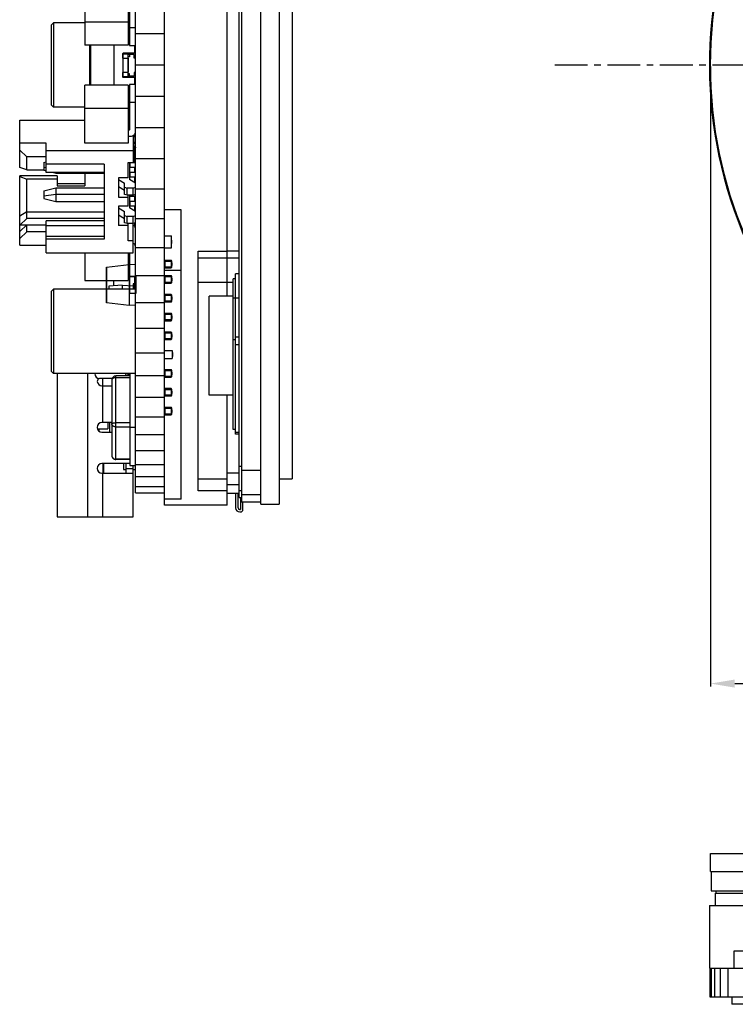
# Model space of a CAD drawing. Header units: inches. Extents: x 13 to 158, y -30 to 56.
# Tile 1 of 84: x 13 to 42, y -26 to 15. Entities that reach past the tile are written whole.
import ezdxf

# ---------------------------------------------------------------- set-up
doc = ezdxf.new("R2010")
doc.units = ezdxf.units.IN
doc.header["$LTSCALE"] = 1.21
doc.header["$MEASUREMENT"] = 0
doc.header["$PDMODE"] = 3
doc.header["$PDSIZE"] = 0.3125
doc.linetypes.add('CENTER', pattern=[0.6, 0.375, -0.075, 0.075, -0.075])
doc.layers.get('0').update_dxf_attribs({"linetype": 'CONTINUOUS'})
doc.layers.get('Defpoints').update_dxf_attribs({"linetype": 'CONTINUOUS'})
doc.layers.add('DIM', color=3, linetype='CONTINUOUS')
doc.styles.get("Standard").update_dxf_attribs({"font": 'txt', "width": 0.8})
doc.dimstyles.get("Standard").update_dxf_attribs({"dimtxt": 0.15625, "dimasz": 0.1875, "dimexe": 0.125, "dimexo": 0.0625, "dimgap": 0.09, "dimtad": 0, "dimtih": 1, "dimtoh": 1, "dimzin": 4, "dimdsep": 46, "dimtxsty": 'Standard', "dimblk": '_FILLED', "dimblk1": '_FILLED', "dimblk2": '_FILLED', "dimcen": 0.09, "dimazin": 1, "dimtp": 0.01, "dimtm": 0.01, "dimtfac": 1, "dimtofl": 0, "dimtmove": 0, "dimatfit": 3, "dimldrblk": '_FILLED', "dimfxl": 1, "dimtolj": 1, "dimtzin": 4, "dimarcsym": 0})

# ---------------------------------------------------------------- blocks, each defined once
blk = doc.blocks.new('_FILLED')
at = {"color": 0, "linetype": 'ByBlock'}
blk.add_solid([(0, 0), (-1, 0.167), (-1, -0.167)], dxfattribs=at)
blk = doc.blocks.new('*D3')
at = {"layer": 'Defpoints', "color": 0}
for p in [(41.445, 13.285), (77.845, 13.285), (77.845, -12.355)]:
    blk.add_point(p, dxfattribs=at)
at = {"layer": 'DIM', "color": 0, "lineweight": -2}
for p, q in [((41.445, 13.223), (41.445, -12.48)), ((77.845, 13.223), (77.845, -12.48)), ((42.445, -12.355), (53.621, -12.355)), ((76.845, -12.355), (65.668, -12.355))]:
    blk.add_line(p, q, dxfattribs=at)
for p, rotation in [((41.445, -12.355), 180), ((77.845, -12.355), 360)]:
    blk.add_blockref('_FILLED', p, dxfattribs=dict(at, rotation=rotation))
at = {"layer": 'DIM', "color": 0, "insert": (59.645, -12.355), "char_height": 1, "attachment_point": 5}
blk.add_mtext('\\A1;%%C36.40%%p0.05 TP OD', dxfattribs=at)

msp = doc.modelspace()

# ---------------------------------------------------------------- linework, layer by layer
at = {"color": 7, "linetype": 'Continuous'}
for p, q in [((22.006, 32.124), (22.006, -4.841)), ((18.806, -4.965), (18.806, 31.535)), ((22.806, -4.915), (22.806, 31.511)), ((23.556, 31.485), (23.556, -4.915)), ((17.606, -4.451), (17.606, 31.289)), ((21.906, -4.641), (21.906, 31.311)), ((24.106, 30.435), (24.106, -3.865)), ((21.406, 3.704), (21.406, 20.746)), ((17.606, 14.585), (18.806, 14.585)), ((17.606, 13.286), (18.806, 13.286)), ((17.606, 11.986), (18.806, 11.986)), ((17.606, 10.694), (18.806, 10.694)), ((17.606, 9.414), (18.806, 9.414)), ((17.606, 8.155), (18.806, 8.155)), ((19.506, 7.285), (18.806, 7.285)), ((19.506, -4.716), (19.506, 7.285)), ((17.606, 6.921), (18.806, 6.921)), ((18.806, 6.204), (19.106, 6.204)), ((18.806, 6.203), (19.106, 6.203)), ((19.106, 5.703), (19.106, 6.204)), ((17.606, 5.72), (18.806, 5.72)), ((19.107, 6.019), (19.106, 6.019)), ((19.107, 6.008), (19.106, 6.008)), ((19.107, 6.006), (19.106, 6.006)), ((19.107, 5.992), (19.106, 5.992)), ((19.106, 5.97), (19.107, 5.97)), ((19.107, 5.962), (19.106, 5.962)), ((19.107, 5.923), (19.106, 5.923)), ((19.107, 5.888), (19.106, 5.888)), ((19.107, 5.888), (19.107, 6.019)), ((18.806, 5.703), (19.106, 5.703)), ((20.206, 5.574), (21.406, 5.574)), ((20.206, -4.368), (20.206, 5.574)), ((21.906, 5.571), (21.406, 5.571)), ((18.806, 5.155), (19.111, 5.155)), ((19.111, 4.911), (18.806, 4.911)), ((19.08, 5.186), (18.837, 5.186)), ((19.08, 5.186), (18.837, 5.186)), ((18.837, 4.881), (18.837, 5.186)), ((19.08, 5.186), (19.08, 4.881)), ((19.111, 4.911), (19.111, 5.155)), ((19.111, 5.09), (19.113, 5.09)), ((19.113, 5.084), (19.111, 5.084)), ((19.113, 5.082), (19.111, 5.082)), ((19.113, 5.073), (19.111, 5.073)), ((19.111, 5.065), (19.113, 5.065)), ((19.113, 4.977), (19.111, 4.977)), ((19.113, 5.09), (19.113, 4.977)), ((20.206, 5.285), (21.906, 5.285)), ((17.606, 4.558), (18.806, 4.558)), ((18.806, 4.785), (19.506, 4.785)), ((18.806, 4.519), (19.111, 4.519)), ((18.837, 4.881), (19.08, 4.881)), ((19.08, 4.549), (18.837, 4.549)), ((18.837, 4.244), (18.837, 4.549)), ((19.08, 4.549), (19.08, 4.244)), ((19.111, 4.275), (19.111, 4.519)), ((21.906, 4.626), (21.756, 4.626)), ((21.756, -2.021), (21.756, 4.626)), ((19.111, 4.275), (18.806, 4.275)), ((18.837, 4.245), (19.08, 4.245)), ((18.837, 4.244), (19.08, 4.244)), ((19.111, 4.454), (19.113, 4.454)), ((19.111, 4.409), (19.113, 4.409)), ((19.113, 4.391), (19.111, 4.391)), ((19.113, 4.347), (19.111, 4.347)), ((19.113, 4.34), (19.111, 4.34)), ((19.113, 4.454), (19.113, 4.34)), ((20.206, 4.285), (21.656, 4.285)), ((21.756, 4.426), (21.656, 4.426)), ((21.656, -1.821), (21.656, 4.426)), ((18.806, 3.739), (19.111, 3.739)), ((19.08, 3.77), (18.837, 3.77)), ((18.837, 3.465), (18.837, 3.77)), ((19.08, 3.77), (19.08, 3.465)), ((19.111, 3.495), (19.111, 3.739)), ((19.111, 3.674), (19.113, 3.674)), ((19.113, 3.674), (19.113, 3.561)), ((21.656, 3.704), (20.656, 3.704)), ((20.656, -0.402), (20.656, 3.704)), ((17.606, 3.44), (18.806, 3.44)), ((19.111, 3.495), (18.806, 3.495)), ((18.837, 3.465), (19.08, 3.465)), ((18.837, 3.465), (19.08, 3.465)), ((19.111, 3.629), (19.113, 3.629)), ((19.113, 3.612), (19.111, 3.612)), ((19.113, 3.567), (19.111, 3.567)), ((19.113, 3.561), (19.111, 3.561)), ((21.906, 3.626), (21.656, 3.626)), ((18.806, 2.96), (19.111, 2.96)), ((19.08, 2.99), (18.837, 2.99)), ((18.837, 2.685), (18.837, 2.99)), ((19.08, 2.99), (19.08, 2.685)), ((19.111, 2.716), (19.111, 2.96)), ((19.113, 2.888), (19.111, 2.888)), ((19.113, 2.886), (19.111, 2.886)), ((19.113, 2.878), (19.111, 2.878)), ((19.111, 2.869), (19.113, 2.869)), ((19.113, 2.888), (19.113, 2.781)), ((19.111, 2.716), (18.806, 2.716)), ((18.837, 2.685), (19.08, 2.685)), ((19.113, 2.781), (19.111, 2.781)), ((17.606, 2.372), (18.806, 2.372)), ((18.806, 2.18), (19.111, 2.18)), ((19.08, 2.211), (18.837, 2.211)), ((18.837, 1.906), (18.837, 2.211)), ((19.08, 2.211), (19.08, 1.906)), ((19.111, 1.936), (19.111, 2.18)), ((19.111, 2.115), (19.113, 2.115)), ((19.111, 2.07), (19.113, 2.07)), ((19.113, 2.053), (19.111, 2.053)), ((19.113, 2.115), (19.113, 2.008)), ((19.111, 1.936), (18.806, 1.936)), ((18.837, 1.906), (19.08, 1.906)), ((19.113, 2.008), (19.111, 2.008)), ((21.756, 1.894), (21.656, 1.894)), ((21.906, 2.004), (21.756, 2.004)), ((21.906, 1.681), (21.756, 1.681)), ((17.606, 1.36), (18.806, 1.36)), ((18.806, 1.444), (19.131, 1.444)), ((19.131, 1.444), (19.131, 1.114)), ((19.131, 1.363), (19.141, 1.363)), ((19.131, 1.284), (19.141, 1.284)), ((19.141, 1.363), (19.141, 1.205)), ((18.806, 1.114), (19.131, 1.114)), ((19.131, 1.205), (19.141, 1.205)), ((18.806, 0.621), (19.111, 0.621)), ((19.08, 0.651), (18.837, 0.651)), ((18.837, 0.347), (18.837, 0.651)), ((19.08, 0.651), (19.08, 0.347)), ((19.111, 0.377), (19.111, 0.621)), ((19.113, 0.549), (19.111, 0.549)), ((19.113, 0.548), (19.111, 0.548)), ((19.113, 0.539), (19.111, 0.539)), ((19.111, 0.531), (19.113, 0.531)), ((19.113, 0.442), (19.111, 0.442)), ((19.113, 0.549), (19.113, 0.442)), ((17.606, 0.408), (18.806, 0.408)), ((19.111, 0.377), (18.806, 0.377)), ((18.837, 0.347), (19.08, 0.347)), ((18.806, -0.159), (19.111, -0.159)), ((19.111, -0.402), (18.806, -0.402)), ((19.08, -0.128), (18.837, -0.128)), ((18.837, -0.433), (18.837, -0.128)), ((19.08, -0.128), (19.08, -0.433)), ((19.111, -0.402), (19.111, -0.159)), ((19.113, -0.23), (19.111, -0.23)), ((19.113, -0.232), (19.111, -0.232)), ((19.113, -0.24), (19.111, -0.24)), ((19.111, -0.249), (19.113, -0.249)), ((19.113, -0.337), (19.111, -0.337)), ((19.113, -0.23), (19.113, -0.337)), ((21.656, -0.402), (20.656, -0.402)), ((21.406, -4.965), (21.406, -0.402)), ((17.606, -0.478), (18.806, -0.478)), ((18.837, -0.433), (19.08, -0.433)), ((18.806, -0.938), (19.111, -0.938)), ((19.111, -1.182), (18.806, -1.182)), ((19.08, -0.908), (18.837, -0.908)), ((18.837, -1.212), (18.837, -0.908)), ((18.837, -1.212), (19.08, -1.212)), ((19.08, -0.908), (19.08, -1.212)), ((19.111, -1.182), (19.111, -0.938)), ((19.113, -1.01), (19.111, -1.01)), ((19.113, -1.011), (19.111, -1.011)), ((19.113, -1.02), (19.111, -1.02)), ((19.111, -1.028), (19.113, -1.028)), ((19.113, -1.117), (19.111, -1.117)), ((19.113, -1.01), (19.113, -1.117)), ((17.606, -1.294), (18.806, -1.294)), ((17.606, -2.035), (18.806, -2.035)), ((21.756, -1.821), (21.656, -1.821)), ((21.906, -1.943), (21.756, -1.943)), ((21.906, -2.021), (21.756, -2.021)), ((17.606, -2.698), (18.806, -2.698)), ((17.606, -3.28), (18.806, -3.28)), ((21.406, -3.626), (21.906, -3.626)), ((21.906, -3.345), (22.006, -3.345)), ((22.806, -3.53), (22.006, -3.53)), ((17.606, -3.778), (18.806, -3.778)), ((21.406, -3.885), (20.206, -3.885)), ((23.556, -3.865), (24.106, -3.865)), ((17.606, -4.188), (18.806, -4.188)), ((17.606, -4.451), (18.806, -4.451)), ((21.406, -4.368), (20.206, -4.368)), ((21.406, -4.109), (21.906, -4.109)), ((21.406, -4.463), (21.906, -4.463)), ((21.756, -4.463), (21.756, -5.072)), ((21.856, -5.072), (21.856, -4.463)), ((21.906, -4.349), (22.006, -4.349)), ((19.506, -4.716), (18.806, -4.716)), ((21.906, -4.641), (22.006, -4.641)), ((21.965, -4.641), (21.965, -5.134)), ((22.806, -4.534), (22.006, -4.534)), ((22.806, -4.841), (22.006, -4.841)), ((22.059, -5.134), (22.059, -4.841)), ((21.406, -4.965), (18.806, -4.965)), ((21.95, -5.147), (21.912, -5.139)), ((21.925, -5.241), (21.953, -5.241)), ((22.806, -4.915), (23.556, -4.915)), ((41.445, -20.148), (41.445, -19.398)), ((41.445, -19.398), (77.845, -19.398)), ((41.445, -20.148), (77.845, -20.148)), ((41.469, -20.148), (41.469, -20.948)), ((41.469, -20.948), (57.495, -20.948)), ((41.645, -21.548), (41.645, -21.048)), ((41.645, -21.048), (57.495, -21.048)), ((41.669, -20.948), (41.669, -21.048)), ((41.395, -21.548), (41.395, -24.148)), ((41.395, -21.548), (48.439, -21.548)), ((42.409, -23.448), (42.409, -24.148)), ((56.645, -23.448), (42.409, -23.448)), ((41.395, -24.148), (77.895, -24.148)), ((41.434, -25.348), (41.434, -24.148)), ((41.48, -25.348), (41.48, -24.148)), ((41.619, -25.348), (41.619, -24.148)), ((41.85, -25.348), (41.85, -24.148)), ((42.171, -25.348), (42.171, -24.148)), ((77.857, -25.348), (41.434, -25.348))]:
    msp.add_line(p, q, dxfattribs=at)
at = {"color": 6, "linetype": 'Continuous'}
for p, q in [((15.506, 16.526), (15.506, 14.112)), ((17.306, 16.526), (17.306, 14.112)), ((17.356, 15.95), (17.356, 14.088)), ((17.332, 14.821), (17.332, 15.126)), ((17.356, 15.126), (17.332, 15.126)), ((14.106, 14.935), (14.206, 15.035)), ((14.106, 14.935), (14.106, 11.635)), ((14.206, 15.035), (14.206, 11.535)), ((15.506, 15.035), (14.206, 15.035)), ((15.506, 15.07), (17.306, 15.07)), ((17.306, 15.096), (17.356, 15.096)), ((17.356, 14.852), (17.306, 14.852)), ((17.332, 14.821), (17.356, 14.821)), ((17.356, 14.841), (17.606, 14.841)), ((17.306, 14.553), (17.356, 14.553)), ((17.306, 14.112), (15.506, 14.112)), ((15.706, 14.112), (15.706, 12.454)), ((15.756, 12.454), (15.756, 14.112)), ((16.706, 14.112), (16.706, 12.454)), ((17.356, 14.088), (17.606, 14.088)), ((17.586, 13.773), (17.586, 14.088)), ((17.606, 14.082), (17.586, 14.082)), ((17.071, 13.753), (17.071, 13.573)), ((17.071, 13.753), (17.306, 13.753)), ((17.071, 13.573), (17.306, 13.573)), ((17.081, 13.573), (17.081, 12.973)), ((17.091, 13.573), (17.091, 13.773)), ((17.606, 13.773), (17.091, 13.773)), ((17.101, 12.973), (17.101, 13.573)), ((17.301, 13.548), (17.301, 12.999)), ((17.301, 13.548), (17.306, 13.548)), ((17.306, 13.517), (17.301, 13.517)), ((17.306, 12.773), (17.306, 13.773)), ((17.556, 13.723), (17.306, 13.723)), ((17.356, 13.623), (17.306, 13.623)), ((17.356, 13.723), (17.356, 13.623)), ((17.556, 13.573), (17.556, 13.723)), ((17.606, 13.573), (17.556, 13.573)), ((17.299, 13.38), (17.299, 13.454)), ((17.301, 13.454), (17.299, 13.454)), ((17.301, 13.418), (17.299, 13.418)), ((17.299, 13.38), (17.301, 13.38)), ((17.299, 13.28), (17.299, 13.357)), ((17.301, 13.357), (17.299, 13.357)), ((17.299, 13.354), (17.301, 13.354)), ((17.299, 13.316), (17.301, 13.316)), ((17.299, 13.28), (17.301, 13.28)), ((17.299, 13.176), (17.299, 13.25)), ((17.301, 13.25), (17.299, 13.25)), ((17.301, 13.213), (17.299, 13.213)), ((17.299, 13.176), (17.301, 13.176)), ((17.299, 13.074), (17.299, 13.148)), ((17.299, 13.148), (17.301, 13.148)), ((17.299, 13.139), (17.301, 13.139)), ((17.299, 13.102), (17.301, 13.102)), ((17.301, 13.085), (17.299, 13.085)), ((17.299, 13.074), (17.301, 13.074)), ((17.305, 13.454), (17.305, 13.373)), ((17.305, 13.454), (17.306, 13.454)), ((17.305, 13.413), (17.306, 13.413)), ((17.305, 13.373), (17.306, 13.373)), ((17.305, 13.363), (17.305, 13.279)), ((17.305, 13.363), (17.306, 13.363)), ((17.305, 13.309), (17.306, 13.309)), ((17.305, 13.297), (17.306, 13.297)), ((17.305, 13.279), (17.306, 13.279)), ((17.305, 13.268), (17.305, 13.186)), ((17.305, 13.268), (17.306, 13.268)), ((17.305, 13.227), (17.306, 13.227)), ((17.305, 13.186), (17.306, 13.186)), ((17.305, 13.176), (17.305, 13.095)), ((17.306, 13.176), (17.305, 13.176)), ((17.306, 13.173), (17.305, 13.173)), ((17.305, 13.132), (17.306, 13.132)), ((17.305, 13.095), (17.306, 13.095)), ((17.071, 12.973), (17.071, 12.793)), ((17.306, 12.973), (17.071, 12.973)), ((17.306, 12.793), (17.071, 12.793)), ((17.091, 12.773), (17.091, 12.973)), ((17.091, 12.773), (17.606, 12.773)), ((17.306, 13.03), (17.301, 13.03)), ((17.306, 12.999), (17.301, 12.999)), ((17.356, 12.923), (17.306, 12.923)), ((17.556, 12.823), (17.306, 12.823)), ((17.356, 12.823), (17.356, 12.923)), ((17.556, 12.973), (17.556, 12.823)), ((17.606, 12.973), (17.556, 12.973)), ((17.586, 12.477), (17.586, 12.773)), ((17.586, 12.755), (17.606, 12.755)), ((15.506, 10.039), (15.506, 12.454)), ((17.306, 12.454), (15.506, 12.454)), ((17.306, 12.454), (17.306, 10.039)), ((17.356, 12.477), (17.356, 10.616)), ((17.606, 12.477), (17.356, 12.477)), ((17.606, 12.511), (17.586, 12.511)), ((14.106, 11.635), (14.206, 11.535)), ((15.506, 11.535), (14.206, 11.535)), ((15.506, 11.496), (17.306, 11.496)), ((17.306, 11.753), (17.356, 11.753)), ((17.306, 11.663), (17.356, 11.663)), ((17.306, 11.632), (17.356, 11.632)), ((17.332, 11.329), (17.332, 11.693)), ((17.356, 11.693), (17.332, 11.693)), ((17.356, 11.693), (17.332, 11.693)), ((17.606, 11.725), (17.356, 11.725)), ((12.806, 9.036), (12.806, 10.997)), ((12.806, 10.997), (15.506, 10.997)), ((17.306, 10.334), (17.406, 10.334)), ((17.506, 10.361), (17.506, 9.238)), ((17.576, 10.346), (17.506, 10.346)), ((17.506, 10.316), (17.606, 10.316)), ((17.569, 10.413), (17.606, 10.415)), ((17.576, 10.346), (17.576, 9.843)), ((17.606, 10.459), (17.594, 10.459)), ((13.906, 10.039), (12.806, 10.039)), ((13.906, 8.824), (13.906, 10.039)), ((17.306, 10.039), (15.506, 10.039)), ((17.606, 10.072), (17.506, 10.072)), ((17.506, 10.041), (17.576, 10.041)), ((17.576, 9.9), (17.506, 9.9)), ((17.506, 9.894), (17.576, 9.894)), ((17.576, 9.876), (17.506, 9.876)), ((17.606, 9.843), (17.506, 9.843)), ((17.581, 9.833), (17.506, 9.833)), ((17.581, 9.233), (17.581, 9.833)), ((17.606, 9.892), (17.597, 9.892)), ((12.806, 9.757), (13.106, 9.476)), ((13.106, 8.934), (13.106, 9.476)), ((13.906, 9.476), (13.106, 9.476)), ((17.506, 9.732), (13.906, 9.732)), ((17.606, 9.533), (17.581, 9.533)), ((17.581, 9.433), (17.606, 9.433)), ((13.106, 8.934), (12.806, 9.036)), ((13.806, 9.244), (13.906, 9.27)), ((13.806, 9.244), (13.806, 8.926)), ((13.806, 9.039), (13.906, 9.051)), ((16.306, 9.168), (13.906, 9.168)), ((16.306, 9.168), (16.306, 6.067)), ((17.306, 8.604), (17.306, 9.238)), ((17.306, 9.238), (17.506, 9.238)), ((17.356, 9.238), (17.356, 8.537)), ((17.381, 9.033), (17.381, 9.233)), ((17.606, 9.233), (17.381, 9.233)), ((17.606, 9.033), (17.381, 9.033)), ((17.606, 9.302), (17.581, 9.302)), ((17.581, 8.833), (17.581, 9.033)), ((12.806, 5.811), (12.806, 8.695)), ((14.356, 8.695), (12.806, 8.695)), ((12.806, 8.661), (13.106, 8.558)), ((13.106, 8.934), (13.806, 8.934)), ((13.806, 8.926), (13.906, 8.901)), ((16.306, 8.824), (13.906, 8.824)), ((14.205, 8.824), (14.306, 8.798)), ((14.306, 8.824), (14.306, 8.798)), ((14.306, 8.798), (16.306, 8.798)), ((14.356, 8.695), (14.356, 8.276)), ((15.506, 8.798), (15.506, 8.276)), ((16.906, 8.604), (16.906, 7.805)), ((17.306, 8.604), (16.906, 8.604)), ((17.381, 8.633), (17.381, 8.833)), ((17.606, 8.833), (17.381, 8.833)), ((17.606, 8.633), (17.381, 8.633)), ((17.581, 8.433), (17.581, 8.633)), ((13.106, 6.922), (13.106, 8.558)), ((14.356, 8.558), (13.106, 8.558)), ((13.806, 8.07), (14.306, 8.198)), ((14.306, 8.198), (14.306, 7.624)), ((14.306, 8.198), (16.306, 8.198)), ((14.356, 8.366), (15.506, 8.366)), ((14.356, 8.276), (15.506, 8.276)), ((16.906, 8.536), (17.156, 8.388)), ((17.156, 8.087), (16.906, 8.235)), ((17.156, 7.917), (17.156, 8.388)), ((17.156, 8.218), (17.256, 8.184)), ((17.256, 7.883), (17.256, 8.184)), ((17.506, 8.184), (17.256, 8.184)), ((17.606, 8.389), (17.356, 8.537)), ((17.506, 8.184), (17.606, 8.218)), ((17.506, 7.883), (17.506, 8.184)), ((17.606, 8.433), (17.531, 8.433)), ((13.806, 8.07), (13.806, 7.752)), ((13.806, 7.864), (14.306, 7.924)), ((14.306, 7.924), (16.306, 7.924)), ((16.906, 7.805), (17.306, 7.805)), ((17.256, 7.883), (17.156, 7.917)), ((17.506, 7.883), (17.256, 7.883)), ((17.306, 7.429), (17.306, 7.883)), ((17.356, 7.883), (17.356, 7.363)), ((17.381, 7.833), (17.381, 7.883)), ((17.606, 7.833), (17.381, 7.833)), ((17.606, 7.917), (17.506, 7.883)), ((17.581, 7.633), (17.581, 7.833)), ((13.806, 7.752), (14.306, 7.624)), ((14.306, 7.624), (16.306, 7.624)), ((16.906, 7.429), (16.906, 6.635)), ((17.306, 7.429), (16.906, 7.429)), ((16.906, 7.362), (17.156, 7.213)), ((17.606, 7.215), (17.356, 7.363)), ((17.606, 7.633), (17.381, 7.633)), ((17.381, 7.433), (17.381, 7.633)), ((17.606, 7.433), (17.381, 7.433)), ((17.581, 7.229), (17.581, 7.433)), ((17.606, 7.369), (17.581, 7.369)), ((17.591, 7.369), (17.591, 7.433)), ((13.106, 7.195), (12.806, 7.016)), ((13.106, 7.195), (16.306, 7.195)), ((17.156, 6.913), (16.906, 7.061)), ((17.156, 6.743), (17.156, 7.213)), ((17.156, 7.044), (17.256, 7.009)), ((17.506, 7.009), (17.256, 7.009)), ((17.256, 6.709), (17.256, 7.009)), ((17.506, 7.009), (17.606, 7.044)), ((17.506, 5.503), (17.506, 7.009)), ((17.581, 7.233), (17.606, 7.233)), ((13.106, 6.922), (12.806, 6.64)), ((12.806, 6.383), (13.106, 6.665)), ((13.079, 6.64), (12.806, 6.64)), ((16.306, 6.922), (13.106, 6.922)), ((13.106, 6.375), (13.106, 6.665)), ((13.106, 6.665), (13.906, 6.665)), ((13.906, 5.503), (13.906, 6.821)), ((16.306, 6.821), (13.906, 6.821)), ((16.306, 6.616), (13.906, 6.616)), ((17.306, 6.635), (16.906, 6.635)), ((17.256, 6.709), (17.156, 6.743)), ((17.506, 6.709), (17.256, 6.709)), ((17.306, 5.996), (17.306, 6.709)), ((17.606, 6.743), (17.506, 6.709)), ((17.591, 6.723), (17.55, 6.723)), ((17.561, 6.727), (17.561, 6.723)), ((17.571, 6.723), (17.571, 6.596)), ((17.581, 6.723), (17.581, 6.734)), ((17.586, 6.723), (17.586, 6.736)), ((17.591, 6.559), (17.591, 6.723)), ((13.106, 6.375), (12.806, 6.093)), ((13.906, 6.375), (13.106, 6.375)), ((16.306, 6.169), (13.906, 6.169)), ((12.806, 5.811), (13.906, 5.811)), ((16.306, 6.067), (13.906, 6.067)), ((17.506, 5.996), (17.306, 5.996)), ((13.906, 5.503), (17.506, 5.503)), ((15.506, 5.503), (15.506, 4.354)), ((17.306, 5.503), (17.306, 4.354)), ((17.356, 5.33), (17.306, 5.33)), ((17.332, 5.299), (17.332, 5.503)), ((17.356, 5.503), (17.356, 4.536)), ((16.406, 4.898), (17.346, 5.014)), ((16.406, 4.898), (16.411, 4.898)), ((16.406, 4.232), (16.406, 4.898)), ((16.411, 4.898), (16.411, 3.429)), ((17.332, 5.299), (17.356, 5.299)), ((17.606, 5), (17.346, 5.014)), ((17.346, 5.014), (17.346, 3.314)), ((17.356, 4.872), (17.306, 4.872)), ((17.356, 4.847), (17.306, 4.847)), ((17.306, 4.795), (17.356, 4.795)), ((17.356, 4.551), (17.306, 4.551)), ((17.356, 4.826), (17.332, 4.826)), ((17.332, 4.521), (17.332, 4.826)), ((17.332, 4.521), (17.576, 4.521)), ((17.356, 4.536), (17.606, 4.536)), ((17.616, 4.514), (17.356, 4.514)), ((17.356, 4.514), (17.356, 3.814)), ((17.576, 4.536), (17.576, 4.521)), ((17.586, 4.106), (17.586, 4.523)), ((17.616, 4.514), (17.616, 3.814)), ((15.506, 4.354), (17.306, 4.354)), ((16.411, 4.289), (16.406, 4.289)), ((16.411, 4.285), (16.406, 4.285)), ((16.411, 4.247), (16.406, 4.247)), ((16.411, 4.244), (16.406, 4.244)), ((16.411, 4.243), (16.406, 4.243)), ((16.406, 4.233), (16.411, 4.233)), ((16.411, 4.232), (16.406, 4.232)), ((16.406, 4.094), (16.406, 4.232)), ((16.411, 4.23), (16.406, 4.23)), ((16.406, 4.226), (16.411, 4.226)), ((16.406, 4.223), (16.411, 4.223)), ((16.411, 4.217), (16.406, 4.217)), ((16.411, 4.215), (16.406, 4.215)), ((16.406, 4.213), (16.411, 4.213)), ((16.406, 4.211), (16.411, 4.211)), ((16.411, 4.206), (16.406, 4.206)), ((16.411, 4.206), (16.406, 4.206)), ((16.406, 4.204), (16.411, 4.204)), ((16.406, 4.195), (16.411, 4.195)), ((16.406, 4.194), (16.411, 4.194)), ((16.406, 4.191), (16.411, 4.191)), ((16.411, 4.176), (16.406, 4.176)), ((16.406, 4.176), (16.411, 4.176)), ((16.411, 4.169), (16.406, 4.169)), ((16.406, 4.166), (16.411, 4.166)), ((16.406, 4.164), (16.411, 4.164)), ((16.406, 4.163), (16.411, 4.163)), ((16.406, 4.163), (16.411, 4.163)), ((16.411, 4.163), (16.406, 4.163)), ((16.411, 4.161), (16.406, 4.161)), ((16.411, 4.151), (16.406, 4.151)), ((16.411, 4.147), (16.406, 4.147)), ((16.406, 4.142), (16.411, 4.142)), ((16.411, 4.142), (16.406, 4.142)), ((16.406, 4.127), (16.411, 4.127)), ((16.411, 4.123), (16.406, 4.123)), ((16.406, 4.116), (16.411, 4.116)), ((16.411, 4.107), (16.406, 4.107)), ((16.411, 4.098), (16.406, 4.098)), ((16.411, 4.097), (16.406, 4.097)), ((16.406, 4.094), (16.411, 4.094)), ((16.406, 3.43), (16.406, 4.094)), ((16.406, 4.087), (16.411, 4.087)), ((17.056, 4.163), (16.506, 4.115)), ((16.506, 4.115), (16.506, 3.998)), ((16.706, 4.133), (16.706, 4.354)), ((17.056, 4.163), (17.506, 4.124)), ((17.056, 4.163), (17.056, 3.998)), ((17.606, 4.214), (17.506, 4.214)), ((17.506, 4.214), (17.506, 4.124)), ((17.506, 4.124), (17.506, 3.998)), ((17.606, 4.114), (17.506, 4.114)), ((17.571, 4.113), (17.506, 4.113)), ((17.506, 4.093), (17.591, 4.093)), ((17.571, 4.113), (17.571, 3.998)), ((17.591, 3.998), (17.591, 4.093)), ((14.106, 3.898), (14.206, 3.998)), ((14.106, 3.898), (14.106, 0.598)), ((17.606, 3.998), (14.206, 3.998)), ((14.206, 3.998), (14.206, 0.498)), ((16.406, 4.08), (16.411, 4.08)), ((16.411, 4.043), (16.406, 4.043)), ((16.411, 4.039), (16.406, 4.039)), ((17.616, 3.814), (17.356, 3.814)), ((17.347, 3.314), (16.406, 3.43)), ((17.606, 3.327), (17.347, 3.314)), ((14.106, 0.598), (14.206, 0.498)), ((17.606, 0.498), (14.206, 0.498)), ((14.356, 0.498), (14.356, -5.437)), ((15.636, -5.437), (15.636, 0.498)), ((15.916, 0.493), (15.916, 0.498)), ((17.196, 0.409), (17.196, 0.394)), ((17.301, 0.413), (17.198, 0.413)), ((17.216, 0.493), (17.216, 0.498)), ((17.226, 0.393), (17.226, 0.413)), ((17.299, 0.449), (17.299, 0.498)), ((17.301, 0.468), (17.299, 0.468)), ((17.299, 0.459), (17.301, 0.459)), ((17.299, 0.451), (17.301, 0.451)), ((17.299, 0.449), (17.301, 0.449)), ((17.301, 0.498), (17.301, 0.394)), ((17.332, 0.394), (17.332, 0.498)), ((17.376, 0.498), (17.376, -3.311)), ((16.641, 0.293), (16.116, 0.293)), ((16.236, 0.293), (16.236, -1.537)), ((16.626, 0.222), (16.626, -2.895)), ((17.376, 0.394), (16.786, 0.394)), ((16.786, -3.067), (16.786, 0.394)), ((16.786, 0.326), (17.376, 0.326)), ((16.216, -0.007), (16.626, -0.007)), ((16.626, -1.537), (16.216, -1.537)), ((16.46, -1.537), (16.46, -1.797)), ((16.536, -1.937), (16.536, -1.537)), ((17.376, -1.546), (16.786, -1.546)), ((16.027, -1.797), (16.46, -1.797)), ((16.086, -1.797), (16.086, -1.886)), ((16.216, -1.937), (16.626, -1.937)), ((16.786, -1.714), (17.376, -1.714)), ((17.376, -1.722), (17.606, -1.722)), ((17.376, -3.237), (16.216, -3.237)), ((16.246, -3.237), (16.246, -3.637)), ((16.286, -3.237), (16.286, -3.637)), ((17.376, -3.053), (16.786, -3.053)), ((17.376, -3.067), (16.786, -3.067)), ((17.106, -3.237), (17.106, -3.485)), ((17.216, -3.637), (17.216, -3.237)), ((16.216, -3.637), (17.516, -3.637)), ((16.236, -3.637), (16.236, -5.437)), ((17.106, -3.485), (17.216, -3.485)), ((17.216, -3.437), (17.516, -3.437)), ((17.376, -3.311), (17.606, -3.311)), ((17.516, -5.437), (17.516, -3.311)), ((17.516, -3.485), (17.606, -3.485)), ((14.356, -5.437), (17.516, -5.437)), ((42.327, -25.348), (42.327, -25.648)), ((42.827, -25.648), (42.327, -25.648))]:
    msp.add_line(p, q, dxfattribs=at)
at = {"color": 4, "linetype": 'CENTER', "ltscale": 3}
msp.add_line((34.988, 13.285), (80.567, 13.285), dxfattribs=at)
at = {"color": 6, "linetype": 'Continuous'}
for points in [[(16.786, 0.394), (16.759, 0.391), (16.723, 0.38), (16.691, 0.361), (16.664, 0.334), (16.643, 0.299), (16.63, 0.259), (16.626, 0.222)], [(16.626, -2.895), (16.63, -2.932), (16.643, -2.972), (16.664, -3.006), (16.691, -3.034), (16.723, -3.053), (16.759, -3.064), (16.786, -3.067)]]:
    msp.add_lwpolyline(points, dxfattribs=at)
at = {"color": 7, "linetype": 'Continuous'}
msp.add_circle((59.645, 13.285), 18.2, dxfattribs=at)
for centre, radius, start, end in [((59.645, 13.285), 18.25, 161.0984, 255.314), ((18.837, 5.156), 0.0305, 90, 180), ((18.837, 5.155), 0.0305, 90, 180), ((18.837, 4.911), 0.0305, 180, 270), ((19.08, 5.156), 0.0305, 0, 90), ((19.08, 5.155), 0.0305, 0, 90), ((19.08, 4.911), 0.0305, 270, 0), ((18.837, 4.519), 0.0305, 90, 180), ((19.08, 4.519), 0.0305, 0, 90), ((18.837, 4.275), 0.0305, 192.6679, 270), ((19.08, 4.275), 0.0305, 270, 0), ((19.08, 4.275), 0.0305, 270, 0), ((18.837, 3.739), 0.0305, 90, 180), ((19.08, 3.739), 0.0305, 0, 90), ((18.837, 3.495), 0.0305, 192.6679, 270), ((19.08, 3.495), 0.0305, 270, 0), ((19.08, 3.495), 0.0305, 270, 0), ((18.837, 2.96), 0.0305, 90, 180), ((19.08, 2.96), 0.0305, 0, 90), ((18.837, 2.716), 0.0305, 180, 270), ((19.08, 2.716), 0.0305, 270, 0), ((18.837, 2.18), 0.0305, 90, 180), ((19.08, 2.18), 0.0305, 0, 90), ((19.08, 1.936), 0.0305, 270, 0), ((18.837, 0.621), 0.0305, 90, 180), ((19.08, 0.621), 0.0305, 0, 90), ((18.837, 0.377), 0.0305, 180, 270), ((19.08, 0.377), 0.0305, 270, 0), ((18.837, -0.159), 0.0305, 90, 180), ((18.837, -0.402), 0.0305, 180, 270), ((19.08, -0.159), 0.0305, 0, 90), ((19.08, -0.402), 0.0305, 270, 0), ((18.837, -0.938), 0.0305, 90, 180), ((18.837, -1.182), 0.0305, 180, 270), ((19.08, -0.938), 0.0305, 0, 90), ((19.08, -1.182), 0.0305, 270, 0), ((21.925, -5.072), 0.169, 180, 270), ((21.925, -5.072), 0.0687, 180, 259.4736), ((21.953, -5.134), 0.0123, 259.4736, 0), ((21.953, -5.134), 0.106, 270, 0)]:
    msp.add_arc(centre, radius, start, end, dxfattribs=at)
at = {"color": 6, "linetype": 'Continuous'}
for centre, radius, start, end in [((17.332, 15.096), 0.0305, 90, 147.691), ((17.332, 14.852), 0.0305, 212.505, 270), ((17.576, 14.082), 0.0305, 290.1736, 0), ((17.091, 13.753), 0.02, 90, 180), ((17.332, 13.548), 0.0305, 147.5952, 180), ((17.091, 12.793), 0.02, 180, 270), ((17.332, 12.999), 0.0305, 180, 212.4048), ((17.576, 12.511), 0.0305, 290.1736, 360), ((17.332, 11.663), 0.0305, 90, 147.5959), ((17.332, 11.663), 0.0305, 90, 147.5959), ((17.576, 10.072), 0.0305, 270, 0), ((17.576, 9.87), 0.0305, 0, 90), ((17.576, 9.839), 0.0374, 80.1289, 90.0191), ((17.576, 9.84), 0.0365, 76.8231, 80.1145), ((17.576, 9.841), 0.0352, 69.9434, 76.864), ((17.577, 9.843), 0.0338, 65.8657, 69.945), ((17.577, 9.844), 0.0319, 59.1568, 65.9207), ((17.578, 9.846), 0.0302, 54.5642, 59.1654), ((17.579, 9.847), 0.0281, 47.4267, 54.6268), ((17.581, 9.849), 0.0264, 42.4097, 47.4384), ((17.582, 9.85), 0.0246, 34.4263, 42.4765), ((17.583, 9.851), 0.0232, 29.1847, 34.4332), ((17.584, 9.851), 0.0217, 19.7137, 29.2529), ((17.576, 9.892), 0.0305, 338.9331, 0), ((17.585, 9.852), 0.0209, 14.9273, 19.6991), ((17.586, 9.852), 0.0201, 0.0229, 14.9807), ((17.576, 9.302), 0.0305, 280.3728, 0), ((17.332, 5.33), 0.0305, 212.505, 270), ((17.332, 4.795), 0.0305, 90, 147.6911), ((17.332, 4.551), 0.0305, 212.5051, 270), ((17.576, 4.551), 0.0305, 270, 329.2925), ((17.571, 4.093), 0.02, 0, 90), ((16.116, 0.493), 0.2, 180, 270), ((17.016, 0.493), 0.2, 330.2244, 0), ((16.216, 0.143), 0.2, 129.2648, 172.8192), ((16.216, 0.193), 0.2, 187.1808, 270), ((16.216, -1.737), 0.2, 90, 270), ((16.216, -3.437), 0.2, 90, 270)]:
    msp.add_arc(centre, radius, start, end, dxfattribs=at)
for points, knots in [([(17.306, 11.321), (17.313, 11.321), (17.326, 11.324), (17.342, 11.334), (17.353, 11.35), (17.356, 11.362), (17.356, 11.368)], [0, 0, 0, 0, 0.25716, 0.510151, 0.757199, 1, 1, 1, 1]), ([(17.356, 10.616), (17.356, 10.61), (17.353, 10.597), (17.342, 10.582), (17.326, 10.571), (17.313, 10.569), (17.306, 10.569)], [0, 0, 0, 0, 0.242801, 0.489849, 0.74284, 1, 1, 1, 1]), ([(17.406, 10.334), (17.432, 10.334), (17.484, 10.343), (17.55, 10.385), (17.595, 10.447), (17.606, 10.497), (17.606, 10.522)], [0, 0, 0, 0, 0.257174, 0.51015, 0.757186, 1, 1, 1, 1]), ([(17.576, 9.894), (17.58, 9.894), (17.585, 9.893), (17.593, 9.89), (17.597, 9.887), (17.601, 9.884), (17.604, 9.879), (17.606, 9.875), (17.606, 9.871), (17.606, 9.87)], [0, 0, 0, 0, 0.272718, 0.405239, 0.533219, 0.656094, 0.774057, 0.888118, 1, 1, 1, 1]), ([(17.576, 9.876), (17.58, 9.876), (17.585, 9.876), (17.593, 9.872), (17.597, 9.869), (17.601, 9.866), (17.604, 9.861), (17.606, 9.857), (17.606, 9.853), (17.606, 9.852)], [0, 0, 0, 0, 0.272741, 0.405264, 0.53325, 0.656124, 0.77407, 0.888134, 1, 1, 1, 1]), ([(17.606, 6.491), (17.606, 6.508), (17.601, 6.541), (17.581, 6.587), (17.549, 6.626), (17.521, 6.646), (17.506, 6.654)], [0, 0, 0, 0, 0.245622, 0.493336, 0.744631, 1, 1, 1, 1]), ([(17.606, 5.739), (17.606, 5.755), (17.602, 5.788), (17.581, 5.834), (17.55, 5.873), (17.522, 5.893), (17.507, 5.901)], [0, 0, 0, 0, 0.245607, 0.49344, 0.744696, 1, 1, 1, 1]), ([(16.786, 0.326), (16.765, 0.326), (16.734, 0.322), (16.697, 0.309), (16.672, 0.296), (16.652, 0.28), (16.637, 0.262), (16.628, 0.242), (16.626, 0.228), (16.626, 0.222)], [0, 0, 0, 0, 0.299675, 0.440674, 0.572077, 0.692516, 0.802377, 0.903574, 1, 1, 1, 1]), ([(16.626, -1.587), (16.626, -1.58), (16.635, -1.573), (16.645, -1.567), (16.653, -1.564), (16.662, -1.561), (16.677, -1.557), (16.698, -1.552), (16.725, -1.548), (16.755, -1.546), (16.776, -1.546), (16.786, -1.546)], [0, 0, 0, 0, 0.11509, 0.159106, 0.209791, 0.267034, 0.330591, 0.474927, 0.638507, 0.815746, 1, 1, 1, 1]), ([(16.786, -1.714), (16.765, -1.714), (16.734, -1.709), (16.696, -1.693), (16.665, -1.672), (16.64, -1.644), (16.628, -1.612), (16.626, -1.595), (16.626, -1.587)], [0, 0, 0, 0, 0.279569, 0.414064, 0.542719, 0.779722, 0.891094, 1, 1, 1, 1]), ([(16.626, -2.895), (16.626, -2.915), (16.634, -2.956), (16.67, -3.009), (16.723, -3.045), (16.765, -3.053), (16.786, -3.053)], [0, 0, 0, 0, 0.246307, 0.494724, 0.746229, 1, 1, 1, 1])]:
    msp.add_open_spline(points, degree=3, knots=knots, dxfattribs=at)

# ---------------------------------------------------------------- dimensions: what is measured, and where the dimension line sits
at = {"layer": 'DIM'}
dim = msp.add_linear_dim(base=(77.845, -12.355), p1=(41.445, 13.285), p2=(77.845, 13.285), dimstyle='Standard', override={"dimtxt": 1, "dimasz": 1, "dimtih": 0, "dimtoh": 0, "dimzin": 0, "dimpost": '%%C<> TP OD', "dimblk": '_FILLED', "dimcen": 0.198, "dimadec": 0, "dimazin": 0, "dimtol": 1, "dimtp": 0.05, "dimtm": 0.05, "dimtzin": 0}, dxfattribs=at)
dim.commit()
dim.dimension.update_dxf_attribs({"geometry": '*D3', "text_midpoint": (59.645, -12.355)})

doc.saveas('drawing.dxf')
